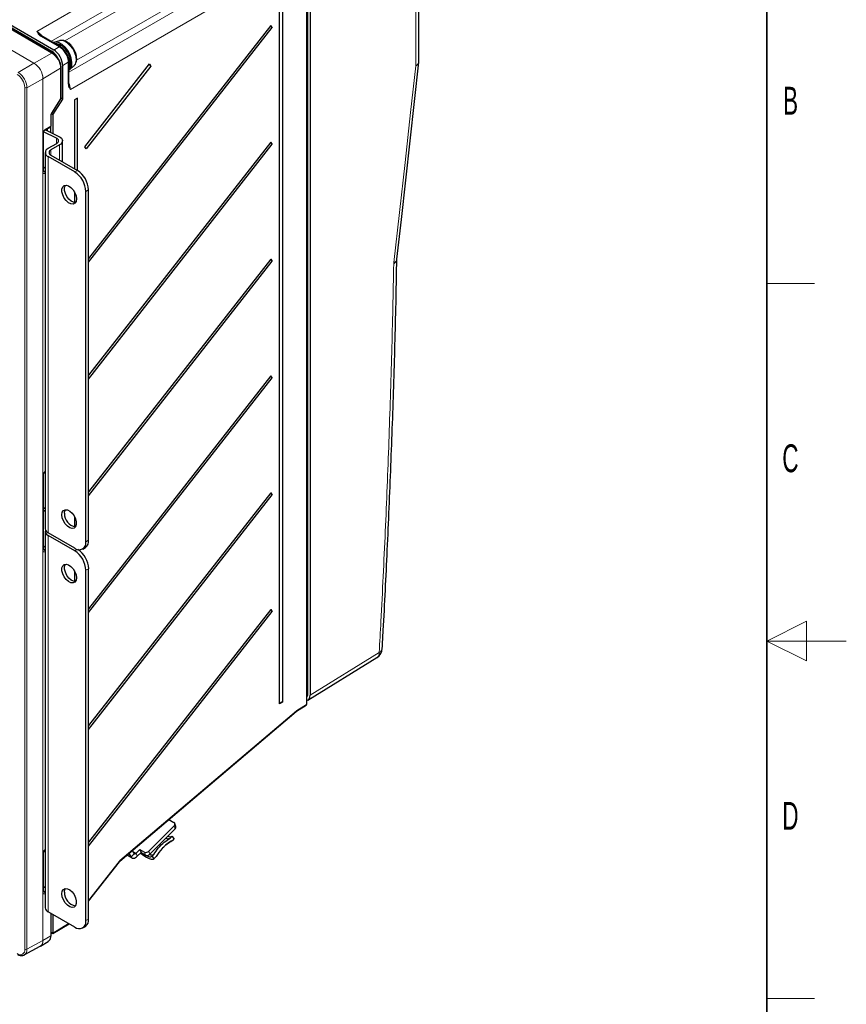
# Paper-space layout 'Blatt4' of a CAD drawing. Header units: millimetres. Extents: x 5 to 418, y 2 to 292.
# Tile 57 of 58: x 314 to 418, y 102 to 225. Entities that reach past the tile are written whole.
import ezdxf

# ---------------------------------------------------------------- set-up
doc = ezdxf.new("R2010")
doc.units = ezdxf.units.MM
doc.layers.add('SLD-0', color=7, linetype='Continuous')
doc.styles.add('SLDTEXTSTYLE0', font='TXT', dxfattribs={"width": 0.605})

psp = doc.layouts.new('Blatt4')

# ---------------------------------------------------------------- linework, layer by layer
at = {"color": 7, "linetype": 'Continuous', "lineweight": 18}
for p, q in [((363.8, 219.65), (363.8, 245.45)), ((316.07, 223.98), (345.81, 241.13)), ((346.8, 239.42), (317.84, 222.71)), ((319.59, 222.77), (346.8, 238.48)), ((350.1, 140.61), (350.1, 237.94)), ((350.21, 237.94), (350.21, 140.61)), ((320.08, 218.83), (349.03, 235.56)), ((348.22, 236.03), (321.07, 220.35)), ((350.02, 233.85), (320.29, 216.67)), ((350.02, 139.25), (350.02, 233.85)), ((317.97, 221.24), (306.43, 227.9)), ((315.7, 219.97), (307.78, 224.55)), ((307.79, 224.55), (315.71, 219.98)), ((318.89, 222.04), (316.54, 223.39)), ((318.19, 221.63), (318.89, 222.04)), ((315.71, 219.98), (317.97, 221.24)), ((317.94, 221.46), (317.82, 221.39)), ((313.72, 218.79), (315.7, 219.97)), ((319.06, 219.35), (316.84, 218.02)), ((319.06, 215.5), (319.06, 219.35)), ((320.02, 220.08), (319.32, 219.67)), ((320.02, 217.36), (320.02, 220.08)), ((314.54, 108.46), (314.54, 216.89)), ((316.83, 218.02), (314.82, 216.89)), ((314.82, 216.89), (314.82, 108.46)), ((316.83, 109.58), (316.83, 218.02)), ((316.84, 218.02), (316.84, 109.58)), ((317.91, 213.68), (319.06, 215.5)), ((317.81, 212.05), (317.81, 213.37)), ((317.12, 211.64), (317.81, 212.05)), ((316.84, 206.27), (316.84, 211.15)), ((318.53, 209.85), (318.53, 210.55)), ((318.91, 207.79), (318.91, 209.68)), ((317.5, 160.85), (317.5, 208.21)), ((317.84, 208.41), (317.84, 209.06)), ((316.9, 206.41), (316.98, 206.36)), ((316.98, 206.36), (317.13, 206.44)), ((317.13, 206.12), (317.12, 206.11)), ((320.84, 206.28), (321.18, 206.48)), ((322.59, 204.03), (322.25, 203.83)), ((361.01, 194.74), (361.02, 194.88)), ((317.12, 168.61), (317.13, 168.61)), ((316.84, 158.67), (316.84, 168.12)), ((317.5, 113.17), (317.5, 160.52)), ((322.25, 159.74), (322.59, 159.94)), ((316.9, 158.8), (316.98, 158.75)), ((316.98, 158.75), (317.13, 158.84)), ((320.84, 158.6), (321.16, 158.78)), ((317.13, 158.51), (317.12, 158.51)), ((322.59, 156.34), (322.25, 156.15)), ((350.49, 140.45), (359.17, 145.82)), ((350.1, 140.61), (350.07, 140.59)), ((348.81, 138.5), (350.02, 139.25)), ((326.53, 119.61), (348.75, 138.46)), ((333.5, 123.6), (333.35, 123.98)), ((316.84, 115.64), (316.84, 120.51)), ((317.12, 121), (317.13, 121.01)), ((327.46, 120.33), (327.95, 120.05)), ((328.32, 120.5), (327.95, 120.05)), ((328.1, 120.81), (328.57, 120.54)), ((328.57, 120.54), (328.71, 120.17)), ((329.76, 120.32), (329.61, 120.69)), ((330.16, 120.79), (330.31, 120.42)), ((322.59, 114.59), (326.45, 119.52)), ((316.9, 115.77), (316.98, 115.72)), ((316.98, 115.72), (317.13, 115.81)), ((317.13, 115.48), (317.12, 115.48)), ((317.81, 110.16), (317.81, 112.99)), ((318.07, 110.5), (320.06, 111.69)), ((322.25, 112.06), (322.59, 112.25)), ((317.87, 110.62), (318.07, 110.5)), ((314.82, 108.46), (316.83, 109.58)), ((316.84, 109.58), (317.81, 110.16))]:
    psp.add_line(p, q, dxfattribs=at)
at = {"color": 7, "linetype": 'Continuous', "lineweight": 25}
for p, q in [((364.19, 220.19), (364.19, 246.01)), ((350.49, 237.77), (350.49, 140.45)), ((350.07, 139.33), (350.07, 233.93)), ((346.63, 139.35), (346.63, 230.8)), ((347, 231.02), (347, 139.57)), ((318.19, 221.63), (306.43, 228.42)), ((317.94, 221.46), (306.43, 228.11)), ((318.07, 221.25), (306.43, 227.97)), ((345.54, 224.72), (322.59, 195.41)), ((322.59, 194.92), (345.72, 224.46)), ((345.72, 224.46), (345.54, 224.72)), ((318.99, 222.05), (316.64, 223.4)), ((318.91, 222.8), (318.22, 222.57)), ((319.12, 215.58), (319.12, 219.43)), ((319.32, 215.46), (319.32, 219.67)), ((320.08, 217.44), (320.08, 220.16)), ((320.2, 219.14), (320.74, 219.63)), ((320.74, 219.63), (320.79, 219.68)), ((322.09, 209.46), (330.24, 219.87)), ((330.42, 219.61), (322.27, 209.2)), ((330.24, 219.87), (330.42, 219.61)), ((364.17, 220.08), (364.17, 220.19)), ((317.94, 213.65), (319.09, 215.48)), ((318.07, 213.48), (319.32, 215.46)), ((319.32, 215.46), (319.12, 215.58)), ((321.17, 215.56), (320.8, 215.34)), ((320.8, 215.34), (320.8, 206.7)), ((321.17, 206.48), (321.17, 215.56)), ((317.87, 212.13), (317.87, 213.45)), ((318.07, 213.48), (317.9, 213.58)), ((318.07, 213.48), (318.07, 211.14)), ((317.08, 211.55), (317.77, 211.96)), ((317.8, 211.98), (317.8, 211.28)), ((316.9, 206.35), (316.9, 211.23)), ((318.53, 210.55), (316.92, 211.35)), ((317.16, 211.6), (318.84, 210.76)), ((317.37, 211.73), (317.37, 211.49)), ((317.5, 209.26), (318.58, 209.88)), ((318.91, 209.68), (317.84, 209.06)), ((319.29, 207.57), (319.29, 210.2)), ((322.27, 209.2), (322.09, 209.46)), ((345.54, 210.02), (322.59, 180.71)), ((322.59, 180.22), (345.72, 209.76)), ((345.72, 209.76), (345.54, 210.02)), ((317.13, 208.73), (317.13, 161.37)), ((320.84, 206.28), (317.5, 208.21)), ((317.84, 208.41), (321.18, 206.48)), ((316.9, 206.36), (316.9, 206.35)), ((320.8, 203.77), (320.8, 202.44)), ((322.25, 159.74), (322.25, 203.83)), ((322.59, 159.94), (322.59, 204.03)), ((345.54, 195.32), (322.59, 166.01)), ((322.59, 165.52), (345.72, 195.06)), ((345.72, 195.06), (345.54, 195.32)), ((361.41, 195.27), (361.41, 195.29)), ((345.54, 180.62), (322.59, 151.31)), ((322.59, 150.82), (345.72, 180.36)), ((345.72, 180.36), (345.54, 180.62)), ((317.08, 168.52), (317.13, 168.55)), ((316.9, 158.75), (316.9, 168.2)), ((345.54, 165.92), (322.59, 136.61)), ((322.59, 136.12), (345.72, 165.66)), ((345.72, 165.66), (345.54, 165.92)), ((317.13, 163.89), (316.9, 164)), ((317.13, 163.56), (316.9, 163.67)), ((320.8, 162.94), (320.8, 161.61)), ((317.13, 161.05), (317.13, 113.69)), ((320.84, 158.92), (317.5, 160.85)), ((320.84, 158.6), (317.5, 160.52)), ((316.95, 159.2), (316.9, 159.17)), ((316.9, 158.75), (316.9, 158.75)), ((321.84, 158.83), (322.18, 159.02)), ((322.25, 112.06), (322.25, 156.15)), ((322.59, 112.25), (322.59, 156.34)), ((320.8, 156.08), (320.8, 154.75)), ((345.54, 151.23), (322.59, 121.92)), ((345.72, 150.97), (345.54, 151.23)), ((322.59, 121.43), (345.72, 150.97)), ((350.21, 139.82), (358.9, 145.19)), ((347, 139.57), (346.63, 139.35)), ((348.77, 138.41), (349.98, 139.16)), ((326.52, 119.54), (348.74, 138.39)), ((333.35, 123.98), (330.16, 120.79)), ((332.69, 124.77), (333.33, 124.4)), ((333.59, 123.91), (333.44, 124.28)), ((333.5, 123.6), (330.31, 120.42)), ((332.85, 122.44), (333.1, 122.68)), ((333.38, 122.4), (333.1, 122.68)), ((333.08, 122.12), (333.14, 122.16)), ((333.38, 122.4), (333.14, 122.16)), ((316.9, 115.72), (316.9, 120.59)), ((317.08, 120.91), (317.13, 120.94)), ((327.43, 120.31), (328.05, 119.95)), ((327.64, 120.49), (327.95, 120.05)), ((328.07, 120.85), (328.32, 120.5)), ((328.57, 120.54), (329.05, 121.02)), ((328.71, 120.17), (329.19, 120.64)), ((329.05, 121.02), (329.61, 120.69)), ((329.05, 121.02), (329.19, 120.64)), ((329.19, 120.64), (329.76, 120.32)), ((330.57, 120.16), (330.81, 120.4)), ((322.59, 114.53), (326.46, 119.48)), ((330.86, 119.88), (330.57, 120.16)), ((330.86, 119.88), (331.1, 120.12)), ((317.13, 116.2), (316.9, 116.31)), ((316.9, 115.72), (316.9, 115.72)), ((320.84, 111.24), (317.5, 113.17)), ((317.87, 110.24), (317.87, 112.95)), ((318.07, 112.84), (318.07, 110.5)), ((318.07, 110.43), (320.12, 111.66)), ((317.87, 110.55), (318.07, 110.43)), ((321.84, 111.14), (322.18, 111.34)), ((316.52, 108.85), (317.49, 109.45)), ((317.49, 109.45), (317.52, 109.46)), ((314.49, 107.74), (316.49, 108.84)), ((316.48, 108.85), (316.52, 108.88))]:
    psp.add_line(p, q, dxfattribs=at)
at = {"color": 7, "linetype": 'Continuous', "lineweight": 25, "flags": 128}
for points in [[(320.08, 219.05), (320.14, 219.09), (320.35, 219.33), (320.48, 219.68), (320.49, 220.12), (320.41, 220.6), (320.22, 221.1), (319.95, 221.57), (319.62, 221.99), (319.25, 222.31), (318.86, 222.53), (318.49, 222.61), (318.17, 222.56), (318.13, 222.54)], [(320.08, 219.16), (320.09, 219.18), (320.21, 219.53), (320.22, 219.96), (320.14, 220.45), (319.95, 220.94), (319.68, 221.42), (319.35, 221.83), (318.98, 222.16), (318.59, 222.37), (318.29, 222.45)], [(320.18, 219.4), (320.3, 219.64), (320.36, 220.02), (320.31, 220.46), (320.17, 220.92), (319.94, 221.38), (319.64, 221.79), (319.29, 222.11), (318.93, 222.33), (318.58, 222.42), (318.43, 222.42)], [(361.41, 195.29), (361.97, 200.32), (364.18, 220.08)], [(318.84, 210.76), (319.02, 210.65), (319.16, 210.52), (319.25, 210.38), (319.29, 210.23), (319.27, 210.08), (319.2, 209.93), (319.08, 209.8), (318.91, 209.68)], [(318.58, 209.88), (318.68, 209.95), (318.75, 210.03), (318.8, 210.13), (318.81, 210.22), (318.79, 210.31), (318.73, 210.4), (318.64, 210.48), (318.53, 210.55)], [(316.9, 206.93), (317.05, 206.8), (317.13, 206.73)], [(321.05, 202.9), (321, 202.58), (320.86, 202.36), (320.63, 202.25), (320.36, 202.27), (320.06, 202.41), (319.76, 202.67), (319.51, 203), (319.32, 203.39), (319.22, 203.77), (319.22, 204.12), (319.32, 204.4), (319.51, 204.57), (319.76, 204.61), (320.06, 204.53), (320.36, 204.32), (320.63, 204.02), (320.86, 203.66), (321, 203.27), (321.05, 202.9)], [(320.93, 202.44), (320.7, 202.46), (320.39, 202.61), (320.1, 202.86), (319.85, 203.2), (319.66, 203.58), (319.56, 203.97), (319.56, 204.32), (319.66, 204.59), (319.67, 204.61)], [(317.13, 168.41), (317.05, 168.41), (316.98, 168.41)], [(319.21, 163.13), (319.26, 163.45), (319.41, 163.67), (319.63, 163.78), (319.91, 163.76), (320.21, 163.61), (320.5, 163.36), (320.75, 163.02), (320.94, 162.64), (321.04, 162.25), (321.04, 161.9), (320.94, 161.63), (320.75, 161.46), (320.5, 161.41), (320.21, 161.5), (319.91, 161.7), (319.63, 162), (319.41, 162.37), (319.26, 162.76), (319.21, 163.13)], [(319.55, 163.33), (319.6, 163.64), (319.67, 163.78)], [(316.9, 159.24), (317.05, 159.11), (317.13, 159.04)], [(321.05, 155.21), (321, 154.89), (320.86, 154.67), (320.63, 154.56), (320.36, 154.58), (320.06, 154.73), (319.76, 154.98), (319.51, 155.32), (319.32, 155.7), (319.22, 156.09), (319.22, 156.44), (319.32, 156.71), (319.51, 156.88), (319.76, 156.93), (320.06, 156.84), (320.36, 156.64), (320.63, 156.34), (320.86, 155.97), (321, 155.58), (321.05, 155.21)], [(320.93, 154.75), (320.7, 154.78), (320.39, 154.92), (320.1, 155.18), (319.85, 155.51), (319.66, 155.9), (319.56, 156.28), (319.56, 156.63), (319.66, 156.91), (319.67, 156.92)], [(317.13, 120.72), (317.05, 120.72), (316.94, 120.73)], [(328.32, 120.5), (328.34, 120.48), (328.36, 120.47), (328.39, 120.46), (328.43, 120.46), (328.46, 120.47), (328.5, 120.49), (328.53, 120.51), (328.57, 120.54)], [(329.12, 120.58), (329.2, 120.52), (329.55, 120.24), (329.89, 120.03), (330.21, 119.88), (330.48, 119.8), (330.7, 119.8), (330.86, 119.88)], [(329.5, 120.46), (329.78, 120.29), (330.04, 120.16), (330.27, 120.1), (330.44, 120.1), (330.57, 120.16)], [(327.95, 120.05), (328.01, 119.98), (328.09, 119.93), (328.18, 119.91), (328.28, 119.92), (328.39, 119.94), (328.5, 120), (328.61, 120.07), (328.71, 120.17)], [(319.21, 115.44), (319.26, 115.76), (319.41, 115.98), (319.63, 116.09), (319.91, 116.07), (320.21, 115.93), (320.5, 115.67), (320.75, 115.33), (320.94, 114.95), (321.04, 114.56), (321.04, 114.21), (320.94, 113.94), (320.75, 113.77), (320.5, 113.73), (320.21, 113.81), (319.91, 114.01), (319.63, 114.31), (319.41, 114.68), (319.26, 115.07), (319.21, 115.44)], [(319.55, 115.64), (319.6, 115.96), (319.67, 116.1)], [(314.5, 107.75), (314.5, 107.75), (314.49, 107.74)]]:
    psp.add_lwpolyline(points, dxfattribs=at)
at = {"color": 7, "linetype": 'Continuous', "lineweight": 18, "flags": 128}
for points in [[(320.79, 219.68), (320.95, 219.97), (321.01, 220.36), (320.97, 220.81), (320.82, 221.29), (320.59, 221.76), (320.28, 222.17), (319.92, 222.51), (319.55, 222.73), (319.19, 222.83), (318.91, 222.8)], [(361.02, 194.88), (361.73, 201.18), (362.43, 207.48), (363.14, 213.77), (363.8, 219.65)], [(319.09, 215.48), (319.09, 215.48), (319.08, 215.48), (319.08, 215.49), (319.06, 215.5)], [(317.94, 213.65), (317.94, 213.65), (317.93, 213.66), (317.92, 213.67), (317.91, 213.68)], [(326.45, 119.52), (326.46, 119.5), (326.47, 119.49), (326.47, 119.48), (326.46, 119.48)]]:
    psp.add_lwpolyline(points, dxfattribs=at)
at = {"color": 7, "linetype": 'Continuous', "lineweight": 25}
for centre, radius, start, end in [((345.94, 224.83), 0.429, 196.9745, 239.4902), ((316.68, 219.46), 2.37, 25.885, 57.7731), ((330.71, 220.04), 0.524, 200.9615, 235.5032), ((318.92, 215.58), 0.2, 327.7348, 0), ((317.67, 212.13), 0.2, 300.8558, 0), ((345.94, 210.13), 0.429, 196.9745, 239.4902), ((317.7, 208.73), 0.559, 110.7904, 249.2236), ((317.96, 208.73), 0.349, 110.7904, 249.2236), ((319.18, 203.69), 3.07, 2.606, 57.3987), ((319.52, 203.89), 3.07, 2.606, 57.3987), ((345.94, 195.43), 0.429, 196.9745, 239.4902), ((345.94, 180.73), 0.429, 196.9745, 239.4902), ((345.94, 166.03), 0.429, 196.9745, 239.4902), ((321.25, 163.28), 1.7, 178.4805, 259.0333), ((317.74, 161.42), 0.614, 184.0609, 247.2647), ((317.7, 161.05), 0.566, 163.9408, 249.2476), ((321.64, 159.82), 0.959, 304.0583, 7.2544), ((321.39, 159.6), 0.873, 230.8001, 9.2106), ((319.51, 156.2), 3.09, 2.684, 56.0758), ((319.18, 156.01), 3.07, 2.606, 57.3987), ((345.94, 151.34), 0.429, 196.9745, 239.4902), ((358.17, 146.38), 1.4, 301.7291, 356.7887), ((346.96, 139.22), 0.348, 82.884, 158.9077), ((349.87, 139.33), 0.2, 301.754, 0), ((333.2, 124.18), 0.26, 306.6593, 57.9007), ((332.83, 123.13), 0.516, 239.6301, 300.4243), ((333.31, 123.82), 0.289, 310.0018, 17.1888), ((332.6, 122.94), 0.568, 241.291, 291.3889), ((329.81, 121.13), 0.482, 245.1196, 315.9168), ((329.96, 120.75), 0.482, 245.1196, 315.9168), ((330.55, 120.85), 0.515, 239.5433, 300.4646), ((321.25, 115.59), 1.7, 178.4805, 259.0333), ((317.74, 113.73), 0.614, 184.0609, 247.2647), ((321.39, 111.92), 0.873, 230.8001, 9.2106), ((321.64, 112.13), 0.959, 304.0583, 7.2544)]:
    psp.add_arc(centre, radius, start, end, dxfattribs=at)
at = {"color": 7, "linetype": 'Continuous', "lineweight": 18}
for centre, radius, start, end in [((316.59, 223.31), 0.099, 65.3541, 124.5852), ((318.94, 221.96), 0.099, 65.3185, 124.5882), ((318.03, 221.16), 0.099, 65.3744, 124.6029), ((316.69, 219.24), 2.37, 2.6055, 57.3945), ((315.8, 219.81), 0.189, 119.1312, 120.8635), ((314.38, 217.9), 2.46, 2.6055, 57.3945), ((314.38, 217.91), 2.46, 2.6055, 57.3945), ((319.02, 219.44), 0.099, 295.3892, 354.6232), ((319.98, 220.17), 0.099, 295.4141, 354.6806), ((312.46, 216.8), 2.08, 2.6055, 57.3945), ((312.44, 216.78), 2.38, 2.6055, 57.3945), ((314.68, 217.17), 0.308, 242.6565, 296.7662), ((316.74, 218.18), 0.189, 299.1313, 300.8633), ((319.98, 217.45), 0.099, 295.4169, 354.6473), ((319.02, 215.59), 0.099, 295.3879, 354.638), ((317.77, 213.46), 0.0994, 295.446, 353.9564), ((317.71, 212.04), 0.0997, 305.4951, 5.9222), ((317.77, 212.14), 0.099, 295.3879, 354.638), ((316.8, 211.24), 0.0997, 295.5212, 353.7117), ((317.02, 211.63), 0.102, 307.0536, 5.2142), ((316.8, 206.36), 0.0992, 295.4479, 354.578), ((316.82, 206.1), 0.304, 2.7946, 57.7879), ((317.02, 168.6), 0.102, 307.0536, 5.2142), ((316.8, 168.21), 0.0997, 295.5212, 353.7117), ((316.8, 158.76), 0.0992, 295.4479, 354.578), ((316.82, 158.49), 0.304, 2.7946, 57.7879), ((358.95, 146.41), 0.629, 291.386, 350.3722), ((358.49, 145.74), 0.692, 307.033, 6.4015), ((350.15, 140.5), 0.123, 62.6336, 117.0778), ((349.92, 139.24), 0.0988, 307.0444, 6.3937), ((349.98, 139.34), 0.099, 295.4169, 354.6473), ((348.69, 138.43), 0.0714, 317.4862, 19.765), ((348.71, 138.49), 0.0988, 306.9151, 6.4047), ((316.8, 120.6), 0.0997, 295.5212, 353.7117), ((317.02, 121), 0.102, 307.0536, 5.2142), ((326.47, 119.58), 0.0714, 317.4862, 19.765), ((316.8, 115.73), 0.0992, 295.4479, 354.578), ((316.82, 115.46), 0.304, 2.7946, 57.7879), ((316.05, 109.49), 0.785, 303.9678, 6.3937), ((316.03, 109.5), 0.815, 307.9867, 5.418), ((316.74, 109.74), 0.189, 299.1313, 300.8633), ((317.01, 110.09), 0.809, 309.4037, 5.2899), ((317.77, 110.25), 0.099, 295.3879, 354.638), ((313.96, 108.36), 0.59, 230.7967, 9.214), ((314.04, 108.38), 0.783, 306.4551, 5.5541), ((314.68, 108.73), 0.308, 242.6565, 296.7662)]:
    psp.add_arc(centre, radius, start, end, dxfattribs=at)
for centre, major_axis, ratio, start_param, end_param in [((316.08, 222.84), (-0.7, 1.21), 0.574707, 4.824859, 5.497698), ((318.89, 220.73), (-0.8, 1.39), 0.580097, 3.927219, 5.497696), ((319.3, 217.24), (-0.7, 1.21), 0.574695, 3.927252, 4.60003), ((318.09, 213.54), (0.195, 0.349), 0.567218, 1.475021, 2.347686), ((317.12, 211.31), (0.195, 0.349), 0.567567, 0.777177, 2.347668), ((317.12, 206.44), (0.195, 0.35), 0.566876, 2.348297, 3.918789), ((316.98, 206.52), (0.09, 0.179), 0.555114, 3.080914, 3.895318), ((317.12, 168.28), (0.195, 0.349), 0.567567, 0.777177, 2.347668), ((317.12, 158.84), (0.195, 0.35), 0.566876, 2.348297, 3.918789), ((316.98, 158.92), (0.09, 0.179), 0.555114, 3.080914, 3.895318), ((348.81, 138.17), (0.195, 0.349), 0.566929, 0.794113, 0.986099), ((317.12, 120.68), (0.195, 0.349), 0.567567, 0.777177, 2.347668), ((326.59, 119.32), (0.195, 0.349), 0.566892, 0.985925, 1.300138), ((317.12, 115.8), (0.195, 0.35), 0.566876, 2.348297, 3.918789), ((316.98, 115.88), (0.09, 0.179), 0.555114, 3.080914, 3.895318)]:
    psp.add_ellipse(centre, major_axis=major_axis, ratio=ratio, start_param=start_param, end_param=end_param, dxfattribs=at)
at = {"color": 7, "linetype": 'Continuous', "lineweight": 25}
for centre, major_axis, ratio, start_param, end_param in [((318.19, 220.33), (-0.8, 1.39), 0.577566, 3.927229, 5.497706), ((349.5, 141.02), (-0.7, 1.21), 0.577206, 2.976143, 3.92692), ((318.07, 110.66), (-0.002, 0.232), 0.007771, 3.137025, 3.922504)]:
    psp.add_ellipse(centre, major_axis=major_axis, ratio=ratio, start_param=start_param, end_param=end_param, dxfattribs=at)
at = {"color": 7, "linetype": 'Continuous', "lineweight": 18}
for points, knots in [([(316.54, 223.39), (316.46, 223.45), (316.31, 223.56), (316.19, 223.75), (316.11, 223.89), (316.08, 223.96), (316.07, 223.98), (316.07, 223.98)], [0, 0, 0, 0, 0.319863, 0.661276, 0.914461, 0.99613, 1, 1, 1, 1]), ([(316.07, 223.98), (316.07, 223.98), (316.08, 223.97), (316.09, 223.96), (316.16, 223.89), (316.28, 223.76), (316.39, 223.63), (316.44, 223.57)], [0, 0, 0, 0, 0.006853, 0.023195, 0.144818, 0.568083, 1, 1, 1, 1]), ([(363.8, 219.65), (363.8, 219.65), (363.84, 219.68), (363.99, 219.77), (364.16, 219.95), (364.17, 220.11), (364.18, 220.19)], [0, 0, 0, 0, 0.016157, 0.182781, 0.621594, 1, 1, 1, 1]), ([(364.17, 220.08), (364.16, 220.03), (364.14, 219.89), (363.98, 219.75), (363.84, 219.67), (363.8, 219.65), (363.8, 219.65)], [0, 0, 0, 0, 0.326083, 0.801834, 0.982483, 1, 1, 1, 1]), ([(320.29, 216.67), (320.29, 216.67), (320.28, 216.69), (320.24, 216.75), (320.15, 216.88), (320.05, 217.08), (320.03, 217.27), (320.02, 217.36)], [0, 0, 0, 0, 0.00387, 0.085499, 0.338606, 0.680075, 1, 1, 1, 1]), ([(320.13, 217.18), (320.15, 217.11), (320.21, 216.95), (320.26, 216.79), (320.29, 216.7), (320.29, 216.67), (320.29, 216.67), (320.29, 216.67)], [0, 0, 0, 0, 0.424156, 0.853222, 0.976493, 0.993051, 1, 1, 1, 1]), ([(359.17, 145.82), (359.25, 147.12), (359.53, 152.21), (359.96, 161.06), (360.41, 172.34), (360.78, 183.58), (360.93, 191.02), (361.01, 194.74)], [0, 0, 0, 0, 0.0788316, 0.3091109, 0.5394158, 0.769695, 1, 1, 1, 1]), ([(361.01, 194.74), (361.12, 194.82), (361.32, 194.96), (361.38, 195.14), (361.4, 195.22)], [0, 0, 0, 0, 0.52169, 1, 1, 1, 1]), ([(361.02, 194.88), (361.13, 194.94), (361.33, 195.05), (361.38, 195.2), (361.41, 195.27)], [0, 0, 0, 0, 0.521905, 1, 1, 1, 1]), ([(350.21, 140.61), (350.21, 140.55), (350.2, 140.41), (350.15, 140.27), (350.09, 140.22), (350.07, 140.22)], [0, 0, 0, 0, 0.353265, 0.892141, 1, 1, 1, 1])]:
    psp.add_open_spline(points, degree=3, knots=knots, dxfattribs=at)
at = {"color": 7, "linetype": 'Continuous', "lineweight": 25}
for points, knots in [([(316.64, 223.4), (316.63, 223.41), (316.55, 223.45), (316.49, 223.5), (316.46, 223.55), (316.45, 223.56)], [0, 0, 0, 0, 0.105149, 0.851237, 1, 1, 1, 1]), ([(320.73, 221.72), (320.71, 221.76), (320.61, 221.95), (320.38, 222.24), (320.03, 222.56), (319.66, 222.77), (319.31, 222.85), (319.05, 222.85), (318.93, 222.8), (318.91, 222.79)], [0, 0, 0, 0, 0.057166, 0.247095, 0.439222, 0.63574, 0.809173, 0.971057, 1, 1, 1, 1]), ([(319.75, 221.24), (319.68, 221.35), (319.53, 221.59), (319.27, 221.86), (319.07, 221.99), (318.99, 222.05)], [0, 0, 0, 0, 0.321417, 0.704427, 1, 1, 1, 1]), ([(319.12, 219.43), (319.12, 219.5), (319.11, 219.69), (319.02, 220.04), (318.84, 220.44), (318.59, 220.81), (318.32, 221.08), (318.14, 221.2), (318.07, 221.25)], [0, 0, 0, 0, 0.102549, 0.294816, 0.486665, 0.678455, 0.871251, 1, 1, 1, 1]), ([(320.08, 220.16), (320.07, 220.23), (320.07, 220.43), (319.98, 220.78), (319.86, 221.08), (319.76, 221.22), (319.75, 221.24)], [0, 0, 0, 0, 0.198353, 0.570476, 0.941766, 1, 1, 1, 1]), ([(320.83, 219.75), (320.86, 219.78), (320.97, 219.9), (321.06, 220.17), (321.1, 220.55), (321.05, 220.98), (320.92, 221.38), (320.79, 221.62), (320.73, 221.72)], [0, 0, 0, 0, 0.07588, 0.254547, 0.445247, 0.648566, 0.855719, 1, 1, 1, 1]), ([(320.12, 217.2), (320.12, 217.22), (320.08, 217.28), (320.08, 217.37), (320.08, 217.44)], [0, 0, 0, 0, 0.1804008, 1, 1, 1, 1]), ([(317.87, 213.45), (317.87, 213.46), (317.87, 213.49), (317.89, 213.55), (317.91, 213.61), (317.93, 213.64), (317.94, 213.65)], [0, 0, 0, 0, 0.246515, 0.535928, 0.854699, 1, 1, 1, 1]), ([(316.9, 211.23), (316.9, 211.24), (316.9, 211.27), (316.92, 211.34), (316.95, 211.41), (316.99, 211.48), (317.04, 211.53), (317.07, 211.54), (317.08, 211.55)], [0, 0, 0, 0, 0.154651, 0.317676, 0.496642, 0.684526, 0.851647, 1, 1, 1, 1]), ([(316.9, 206.33), (316.9, 206.33), (316.9, 206.33), (316.9, 206.34), (316.9, 206.35)], [0, 0, 0, 0, 0.446443, 1, 1, 1, 1]), ([(359.56, 146.3), (359.6, 147.06), (359.84, 151.2), (360.22, 158.88), (360.67, 169.33), (361.04, 179.92), (361.28, 188.57), (361.37, 193.67), (361.4, 195.27)], [0, 0, 0, 0, 0.045798, 0.250917, 0.467426, 0.684056, 0.900682, 1, 1, 1, 1]), ([(361.4, 195.22), (361.4, 195.23), (361.4, 195.23), (361.4, 195.25), (361.4, 195.26), (361.4, 195.27), (361.41, 195.27)], [0, 0, 0, 0, 0.22738, 0.499974, 0.772305, 1, 1, 1, 1]), ([(316.9, 168.2), (316.9, 168.21), (316.9, 168.24), (316.92, 168.31), (316.95, 168.38), (316.99, 168.44), (317.04, 168.49), (317.07, 168.51), (317.08, 168.52)], [0, 0, 0, 0, 0.154651, 0.317676, 0.496642, 0.684526, 0.851647, 1, 1, 1, 1]), ([(316.9, 158.72), (316.9, 158.72), (316.9, 158.72), (316.9, 158.74), (316.9, 158.75)], [0, 0, 0, 0, 0.446443, 1, 1, 1, 1]), ([(350.07, 140.43), (350.08, 140.44), (350.1, 140.48), (350.1, 140.54), (350.1, 140.59), (350.1, 140.61)], [0, 0, 0, 0, 0.134656, 0.819251, 1, 1, 1, 1]), ([(348.74, 138.39), (348.74, 138.39), (348.75, 138.4), (348.76, 138.4), (348.77, 138.41)], [0, 0, 0, 0, 0.250903, 1, 1, 1, 1]), ([(330.81, 120.4), (330.99, 120.68), (331.36, 121.24), (332.06, 121.93), (332.6, 122.28), (332.85, 122.44)], [0, 0, 0, 0, 0.342068, 0.694056, 1, 1, 1, 1]), ([(333.14, 122.16), (332.67, 121.85), (331.85, 121.3), (331.33, 120.48), (331.1, 120.12)], [0, 0, 0, 0, 0.568349, 1, 1, 1, 1]), ([(331.91, 121.21), (332.09, 121.39), (332.45, 121.73), (332.87, 121.99), (333.08, 122.11)], [0, 0, 0, 0, 0.507565, 1, 1, 1, 1]), ([(316.9, 120.59), (316.9, 120.61), (316.9, 120.64), (316.92, 120.7), (316.95, 120.77), (316.99, 120.84), (317.04, 120.89), (317.07, 120.91), (317.08, 120.91)], [0, 0, 0, 0, 0.154651, 0.317676, 0.496642, 0.684526, 0.851647, 1, 1, 1, 1]), ([(326.46, 119.48), (326.47, 119.48), (326.49, 119.51), (326.5, 119.52), (326.52, 119.54)], [0, 0, 0, 0, 0.252294, 1, 1, 1, 1]), ([(316.9, 115.69), (316.9, 115.69), (316.9, 115.69), (316.9, 115.71), (316.9, 115.72)], [0, 0, 0, 0, 0.446443, 1, 1, 1, 1]), ([(317.51, 109.48), (317.56, 109.51), (317.68, 109.58), (317.81, 109.81), (317.86, 110.05), (317.87, 110.21), (317.87, 110.24)], [0, 0, 0, 0, 0.181897, 0.528623, 0.885448, 1, 1, 1, 1]), ([(313.62, 107.81), (313.68, 107.78), (313.86, 107.69), (314.13, 107.64), (314.37, 107.67), (314.47, 107.74), (314.5, 107.76)], [0, 0, 0, 0, 0.195892, 0.569203, 0.886099, 1, 1, 1, 1])]:
    psp.add_open_spline(points, degree=3, knots=knots, dxfattribs=at)
at = {"layer": 'SLD-0', "lineweight": 35}
psp.add_line((408, 12), (408, 282.5), dxfattribs=at)
at = {"layer": 'SLD-0', "lineweight": 18}
for p, q in [((408, 192.25), (414, 192.25)), ((413, 149.75), (408, 147.25)), ((413, 144.75), (413, 149.75)), ((418, 147.25), (408, 147.25)), ((408, 147.25), (413, 144.75)), ((408, 102.25), (414, 102.25))]:
    psp.add_line(p, q, dxfattribs=at)

# ---------------------------------------------------------------- texts
at = {"layer": 'SLD-0', "char_height": 3.5, "attachment_point": 2, "style": 'SLDTEXTSTYLE0'}
for s, insert in [('B', (410.98, 217)), ('C', (410.96, 172)), ('D', (410.96, 127))]:
    psp.add_mtext(s, dxfattribs=dict(at, insert=insert))

doc.saveas('drawing.dxf')
